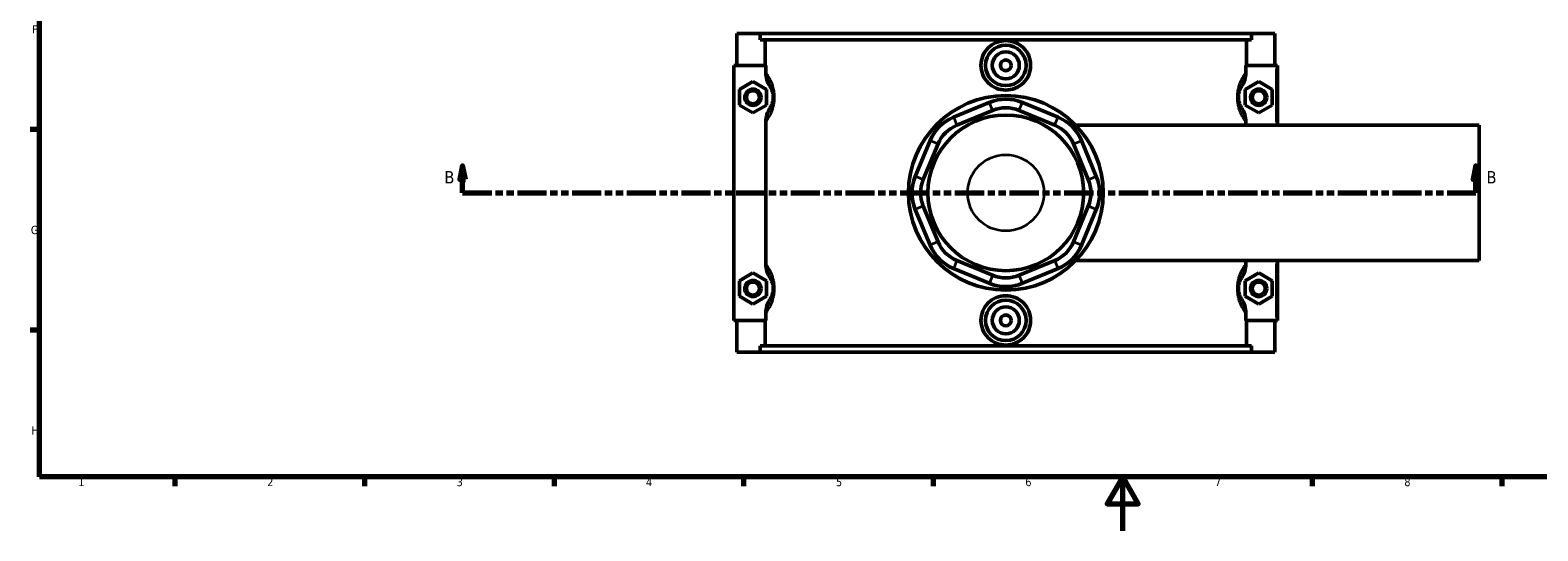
# Model space of a CAD drawing. Header units: millimetres. Extents: x 0 to 898, y -421 to 997.
# Tile 2 of 7: x 17 to 574, y 0 to 185. Entities that reach past the tile are written whole.
import ezdxf

# ---------------------------------------------------------------- set-up
doc = ezdxf.new("R2010")
doc.units = ezdxf.units.MM
doc.linetypes.add('DOUBLE_DASH_CHAIN', pattern=[1.2403, 0.6614, -0.0827, 0.1654, -0.0827, 0.1654, -0.0827])
for name, color, linetype, lineweight in [('Border (ANSI)', 7, 'Continuous', 70), ('Section Line (ANSI)', 7, 'DOUBLE_DASH_CHAIN', 70), ('Visible (ANSI)', 7, 'Continuous', 50), ('Visible Narrow (ANSI)', 7, 'Continuous', 35)]:
    doc.layers.add(name, color=color, linetype=linetype, lineweight=lineweight)
doc.styles.add('Label Text (ANSI)', font='tahoma.ttf')
doc.styles.add('Note Text (ANSI)', font='tahoma.ttf')

# ---------------------------------------------------------------- blocks, each defined once
blk = doc.blocks.new('Borders Default Border')
at = {"layer": 'Border (ANSI)'}
for p, q in [((20, 148.5), (16.55, 148.5)), ((20, 74.25), (16.55, 74.25)), ((70.08, 20), (70.08, 16.55)), ((140.17, 20), (140.17, 16.55)), ((210.25, 20), (210.25, 16.55)), ((280.33, 20), (280.33, 16.55)), ((350.42, 20), (350.42, 16.55)), ((490.58, 20), (490.58, 16.55)), ((560.67, 20), (560.67, 16.55))]:
    blk.add_line(p, q, dxfattribs=at)
at = {"layer": 'Border (ANSI)', "flags": 128}
for points in [[(20, 20), (20, 574), (821, 574), (821, 20), (20, 20)], [(420.5, 0), (420.5, 20), (414.73, 10), (426.27, 10), (420.5, 20)]]:
    blk.add_lwpolyline(points, dxfattribs=at)
at = {"layer": 'Border (ANSI)', "color": 230, "true_color": 0xff0080, "char_height": 3.05, "attachment_point": 7, "style": 'Note Text (ANSI)'}
for s, insert in [('F', (17.29, 184.1)), ('G', (16.81, 109.79)), ('H', (16.97, 35.6)), ('1', (34.35, 16.55)), ('2', (104.2, 16.55)), ('3', (174.26, 16.49)), ('4', (244.23, 16.55)), ('5', (314.48, 16.49)), ('6', (384.49, 16.49)), ('7', (454.6, 16.55)), ('8', (524.63, 16.48))]:
    blk.add_mtext(s, dxfattribs=dict(at, insert=insert))
blk = doc.blocks.new('2dTransSection0')
at = {"layer": 'Section Line (ANSI)', "linetype": 'Continuous'}
for p, q in [((176.46, 135.1), (175.46, 130.1)), ((176.46, 130.1), (176.46, 135.1)), ((177.46, 130.1), (176.46, 135.1)), ((551.05, 135.1), (550.05, 130.1)), ((551.05, 130.1), (551.05, 135.1)), ((552.05, 130.1), (551.05, 135.1)), ((175.46, 130.1), (177.46, 130.1)), ((176.46, 125.1), (176.46, 130.1)), ((550.05, 130.1), (552.05, 130.1)), ((551.05, 125.1), (551.05, 130.1)), ((176.46, 125.1), (187.08, 125.1)), ((540.44, 125.1), (551.05, 125.1))]:
    blk.add_line(p, q, dxfattribs=at)
at = {"layer": 'Section Line (ANSI)', "linetype": 'DOUBLE_DASH_CHAIN', "ltscale": 16.303146}
blk.add_line((176.46, 125.1), (551.05, 125.1), dxfattribs=at)
at = {"layer": 'Section Line (ANSI)', "linetype": 'Continuous', "flags": 128}
for points in [[(177.46, 130.1), (176.46, 135.1), (175.46, 130.1), (177.46, 130.1)], [(552.05, 130.1), (551.05, 135.1), (550.05, 130.1), (552.05, 130.1)]]:
    blk.add_lwpolyline(points, dxfattribs=at)
at = {"layer": 'Section Line (ANSI)'}
for points in [[(177.46, 130.1), (176.46, 135.1), (175.46, 130.1), (177.46, 130.1)], [(552.05, 130.1), (551.05, 135.1), (550.05, 130.1), (552.05, 130.1)]]:
    blk.add_solid(points, dxfattribs=at)
at = {"layer": 'Section Line (ANSI)', "char_height": 4.57, "attachment_point": 7, "style": 'Label Text (ANSI)'}
for insert in [(169.71, 128.6), (555.01, 128.6)]:
    blk.add_mtext('B', dxfattribs=dict(at, insert=insert))

msp = doc.modelspace()

# ---------------------------------------------------------------- linework, layer by layer
at = {"layer": 'Visible (ANSI)'}
for p, q in [((277.781, 184.101), (277.781, 172.301)), ((277.781, 184.101), (286.433, 184.101)), ((286.433, 184.101), (468.13, 184.101)), ((286.433, 181.741), (286.433, 184.101)), ((468.13, 184.101), (468.13, 181.741)), ((468.13, 184.101), (476.781, 184.101)), ((476.781, 184.101), (476.781, 172.301)), ((468.13, 181.741), (286.433, 181.741)), ((288.301, 172.301), (288.301, 181.741)), ((466.261, 172.301), (466.261, 181.741)), ((288.532, 172.301), (276.781, 172.301)), ((276.781, 172.301), (276.781, 77.901)), ((288.532, 172.301), (288.532, 169.617)), ((466.031, 169.617), (466.031, 172.301)), ((466.031, 172.301), (477.281, 172.301)), ((477.281, 172.301), (477.781, 172.301)), ((477.781, 150.101), (477.781, 172.301)), ((278.781, 163.387), (283.781, 166.274)), ((278.781, 157.614), (278.781, 163.387)), ((283.781, 166.274), (288.781, 163.387)), ((288.781, 163.387), (288.781, 157.614)), ((470.781, 166.274), (465.781, 163.387)), ((465.781, 163.387), (465.781, 157.614)), ((475.781, 163.387), (470.781, 166.274)), ((475.781, 157.614), (475.781, 163.387)), ((283.781, 154.727), (278.781, 157.614)), ((288.781, 157.614), (283.781, 154.727)), ((371.158, 158.564), (357.948, 153.093)), ((396.614, 153.093), (383.404, 158.564)), ((465.781, 157.614), (470.781, 154.727)), ((470.781, 154.727), (475.781, 157.614)), ((288.532, 151.384), (288.532, 98.817)), ((359.173, 150.136), (372.383, 155.608)), ((382.18, 155.608), (395.39, 150.136)), ((466.031, 150.101), (466.031, 151.384)), ((403.185, 150.101), (552.281, 150.101)), ((552.281, 100.101), (552.281, 150.101)), ((349.289, 144.433), (343.817, 131.223)), ((346.774, 129.999), (352.246, 143.209)), ((402.317, 143.209), (407.789, 129.999)), ((410.745, 131.223), (405.273, 144.433)), ((343.817, 118.978), (349.289, 105.768)), ((352.246, 106.992), (346.774, 120.202)), ((407.789, 120.202), (402.317, 106.992)), ((405.273, 105.768), (410.745, 118.978)), ((278.781, 92.587), (283.781, 95.474)), ((283.781, 95.474), (288.781, 92.587)), ((357.948, 97.108), (371.158, 91.637)), ((372.383, 94.593), (359.173, 100.065)), ((395.39, 100.065), (382.18, 94.593)), ((383.404, 91.637), (396.614, 97.108)), ((403.185, 100.101), (552.281, 100.101)), ((470.781, 95.474), (465.781, 92.587)), ((466.031, 98.817), (466.031, 100.101)), ((475.781, 92.587), (470.781, 95.474)), ((477.781, 77.901), (477.781, 100.101)), ((278.781, 86.814), (278.781, 92.587)), ((288.781, 92.587), (288.781, 86.814)), ((465.781, 92.587), (465.781, 86.814)), ((475.781, 86.814), (475.781, 92.587)), ((283.781, 83.927), (278.781, 86.814)), ((288.781, 86.814), (283.781, 83.927)), ((465.781, 86.814), (470.781, 83.927)), ((470.781, 83.927), (475.781, 86.814)), ((288.532, 80.584), (288.532, 77.901)), ((466.031, 77.901), (466.031, 80.584)), ((276.781, 77.901), (288.532, 77.901)), ((277.781, 77.901), (277.781, 66.101)), ((288.301, 68.461), (288.301, 77.901)), ((477.281, 77.901), (466.031, 77.901)), ((466.261, 68.461), (466.261, 77.901)), ((476.781, 77.901), (476.781, 66.101)), ((477.781, 77.901), (477.281, 77.901)), ((468.13, 68.461), (286.433, 68.461)), ((286.433, 66.101), (286.433, 68.461)), ((468.13, 68.461), (468.13, 66.101)), ((286.433, 66.101), (277.781, 66.101)), ((286.433, 66.101), (468.13, 66.101)), ((476.781, 66.101), (468.13, 66.101))]:
    msp.add_line(p, q, dxfattribs=at)
for centre, radius in [((377.281, 172.301), 7.5), ((377.281, 172.301), 5), ((377.281, 172.301), 2), ((283.781, 160.501), 3), ((283.781, 160.501), 2.4), ((470.781, 160.501), 3), ((470.781, 160.501), 2.4), ((377.281, 125.101), 36), ((377.281, 125.101), 28.8), ((283.781, 89.701), 3), ((283.781, 89.701), 2.4), ((470.781, 89.701), 3), ((470.781, 89.701), 2.4), ((377.281, 77.901), 7.5), ((377.281, 77.901), 5), ((377.281, 77.901), 2)]:
    msp.add_circle(centre, radius, dxfattribs=at)
for centre, radius, start, end in [((377.281, 143.782), 16, 67.5, 112.5), ((377.281, 143.782), 12.8, 67.5, 112.5), ((364.071, 138.31), 16, 112.5, 157.5), ((390.491, 138.31), 16, 22.5, 67.5), ((364.071, 138.31), 12.8, 112.5, 157.5), ((390.491, 138.31), 12.8, 22.5, 67.5), ((358.599, 125.101), 16, 157.5, 202.5), ((358.599, 125.101), 12.8, 157.5, 202.5), ((395.963, 125.101), 12.8, 337.5, 22.5), ((395.963, 125.101), 16, 337.5, 22.5), ((364.071, 111.891), 12.8, 202.5, 247.5), ((390.491, 111.891), 12.8, 292.5, 337.5), ((364.071, 111.891), 16, 202.5, 247.5), ((390.491, 111.891), 16, 292.5, 337.5), ((377.281, 106.419), 16, 247.5, 292.5), ((377.281, 106.419), 12.8, 247.5, 292.5)]:
    msp.add_arc(centre, radius, start, end, dxfattribs=at)
for points, knots in [([(386.467, 172.301), (386.467, 171.147), (386.234, 169.918), (385.291, 167.66), (384.58, 166.631), (382.946, 165.012), (381.915, 164.312), (379.657, 163.384), (378.431, 163.156), (376.132, 163.156), (374.905, 163.384), (372.647, 164.312), (371.616, 165.012), (369.982, 166.631), (369.272, 167.66), (368.329, 169.918), (368.096, 171.147), (368.096, 173.453), (368.328, 174.681), (369.269, 176.937), (369.978, 177.965), (371.611, 179.585), (372.643, 180.287), (374.902, 181.217), (376.13, 181.445), (378.432, 181.445), (379.66, 181.217), (381.92, 180.287), (382.952, 179.585), (384.584, 177.965), (385.293, 176.937), (386.234, 174.681), (386.467, 173.453), (386.467, 172.301)], [0, 0, 0, 0, 0.3460651, 0.3460651, 0.6921301, 0.6921301, 1.0370423, 1.0370423, 1.3819546, 1.3819546, 1.7268668, 1.7268668, 2.071779, 2.071779, 2.4178441, 2.4178441, 2.7639092, 2.7639092, 3.1095738, 3.1095738, 3.4552384, 3.4552384, 3.8005507, 3.8005507, 4.145863, 4.145863, 4.4911752, 4.4911752, 4.8364875, 4.8364875, 5.1821521, 5.1821521, 5.5278168, 5.5278168, 5.5278168, 5.5278168]), ([(288.532, 169.617), (288.532, 168.7), (288.68, 167.79), (289.222, 166.094), (289.598, 165.313), (290.069, 164.589)], [-0.53435447, -0.53435447, -0.53435447, -0.53435447, -0.25890179, -0.25890179, 0, 0, 0, 0]), ([(464.494, 164.589), (464.968, 165.319), (465.347, 166.108), (465.885, 167.805), (466.031, 168.708), (466.031, 169.617)], [-0.53349738, -0.53349738, -0.53349738, -0.53349738, -0.27276233, -0.27276233, 0, 0, 0, 0]), ([(290.069, 164.589), (290.178, 164.421), (290.292, 164.231), (290.514, 163.812), (290.621, 163.589), (290.794, 163.166), (290.861, 162.983), (290.995, 162.567), (291.06, 162.329), (291.153, 161.893), (291.186, 161.706), (291.24, 161.313), (291.26, 161.107), (291.278, 160.766), (291.281, 160.633), (291.281, 160.501), (291.281, 160.368), (291.278, 160.235), (291.26, 159.894), (291.24, 159.688), (291.186, 159.295), (291.153, 159.108), (291.06, 158.672), (290.995, 158.435), (290.861, 158.018), (290.794, 157.835), (290.621, 157.412), (290.514, 157.189), (290.292, 156.77), (290.178, 156.58), (290.069, 156.412)], [0.9500248, 0.9500248, 0.9500248, 0.9500248, 1.238697, 1.238697, 1.5008801, 1.5008801, 1.6743661, 1.6743661, 1.8642034, 1.8642034, 1.994492, 1.994492, 2.126307, 2.126307, 2.2085081, 2.2085081, 2.2085081, 2.2907093, 2.2907093, 2.4225242, 2.4225242, 2.5528128, 2.5528128, 2.7426502, 2.7426502, 2.9161362, 2.9161362, 3.1783192, 3.1783192, 3.4669914, 3.4669914, 3.4669914, 3.4669914]), ([(464.494, 156.412), (464.384, 156.58), (464.27, 156.77), (464.048, 157.189), (463.941, 157.412), (463.768, 157.835), (463.701, 158.018), (463.568, 158.435), (463.503, 158.672), (463.409, 159.108), (463.376, 159.295), (463.323, 159.688), (463.303, 159.894), (463.285, 160.235), (463.281, 160.368), (463.281, 160.501), (463.281, 160.633), (463.285, 160.766), (463.303, 161.107), (463.323, 161.313), (463.376, 161.706), (463.409, 161.893), (463.503, 162.329), (463.568, 162.567), (463.701, 162.983), (463.768, 163.166), (463.941, 163.589), (464.048, 163.812), (464.27, 164.231), (464.384, 164.421), (464.494, 164.589)], [0.9496493, 0.9496493, 0.9496493, 0.9496493, 1.2383243, 1.2383243, 1.5005063, 1.5005063, 1.6739911, 1.6739911, 1.8638282, 1.8638282, 1.9941165, 1.9941165, 2.1259314, 2.1259314, 2.2081325, 2.2081325, 2.2081325, 2.2903337, 2.2903337, 2.4221485, 2.4221485, 2.5524369, 2.5524369, 2.742274, 2.742274, 2.9157588, 2.9157588, 3.1779408, 3.1779408, 3.4666158, 3.4666158, 3.4666158, 3.4666158]), ([(290.069, 156.412), (289.594, 155.682), (289.216, 154.893), (288.678, 153.196), (288.532, 152.293), (288.532, 151.384)], [-0.53349738, -0.53349738, -0.53349738, -0.53349738, -0.27276233, -0.27276233, 0, 0, 0, 0]), ([(466.031, 151.384), (466.031, 152.301), (465.882, 153.211), (465.34, 154.907), (464.964, 155.688), (464.494, 156.412)], [-0.53435447, -0.53435447, -0.53435447, -0.53435447, -0.25890179, -0.25890179, 0, 0, 0, 0]), ([(288.532, 98.817), (288.532, 97.9), (288.68, 96.99), (289.222, 95.294), (289.598, 94.513), (290.069, 93.789)], [-0.53435447, -0.53435447, -0.53435447, -0.53435447, -0.25890179, -0.25890179, 0, 0, 0, 0]), ([(464.494, 93.789), (464.968, 94.519), (465.347, 95.308), (465.885, 97.005), (466.031, 97.908), (466.031, 98.817)], [-0.53349738, -0.53349738, -0.53349738, -0.53349738, -0.27276233, -0.27276233, 0, 0, 0, 0]), ([(290.069, 93.789), (290.178, 93.621), (290.292, 93.431), (290.514, 93.012), (290.621, 92.789), (290.794, 92.366), (290.861, 92.183), (290.995, 91.767), (291.06, 91.529), (291.153, 91.093), (291.186, 90.906), (291.24, 90.513), (291.26, 90.307), (291.278, 89.966), (291.281, 89.833), (291.281, 89.701), (291.281, 89.568), (291.278, 89.435), (291.26, 89.094), (291.24, 88.888), (291.186, 88.495), (291.153, 88.308), (291.06, 87.872), (290.995, 87.635), (290.861, 87.218), (290.794, 87.035), (290.621, 86.612), (290.514, 86.389), (290.292, 85.97), (290.178, 85.78), (290.069, 85.612)], [0.9500248, 0.9500248, 0.9500248, 0.9500248, 1.2386973, 1.2386973, 1.5008803, 1.5008803, 1.6743661, 1.6743661, 1.8642034, 1.8642034, 1.994492, 1.994492, 2.126307, 2.126307, 2.2085081, 2.2085081, 2.2085081, 2.2907093, 2.2907093, 2.4225242, 2.4225242, 2.5528128, 2.5528128, 2.7426501, 2.7426501, 2.916136, 2.916136, 3.1783189, 3.1783189, 3.4669914, 3.4669914, 3.4669914, 3.4669914]), ([(464.494, 85.612), (464.384, 85.78), (464.27, 85.97), (464.048, 86.389), (463.941, 86.612), (463.768, 87.035), (463.701, 87.218), (463.568, 87.635), (463.503, 87.872), (463.409, 88.308), (463.376, 88.495), (463.323, 88.888), (463.303, 89.094), (463.285, 89.435), (463.281, 89.568), (463.281, 89.701), (463.281, 89.833), (463.285, 89.966), (463.303, 90.307), (463.323, 90.513), (463.376, 90.906), (463.409, 91.093), (463.503, 91.529), (463.568, 91.767), (463.701, 92.183), (463.768, 92.366), (463.941, 92.789), (464.048, 93.012), (464.27, 93.431), (464.384, 93.621), (464.494, 93.789)], [0.9492678, 0.9492678, 0.9492678, 0.9492678, 1.2379452, 1.2379452, 1.5001263, 1.5001263, 1.6736101, 1.6736101, 1.863447, 1.863447, 1.9937351, 1.9937351, 2.1255498, 2.1255498, 2.207751, 2.207751, 2.207751, 2.2899522, 2.2899522, 2.4217669, 2.4217669, 2.552055, 2.552055, 2.7418919, 2.7418919, 2.9153757, 2.9153757, 3.1775568, 3.1775568, 3.4662342, 3.4662342, 3.4662342, 3.4662342]), ([(290.069, 85.612), (289.594, 84.882), (289.216, 84.093), (288.678, 82.396), (288.532, 81.493), (288.532, 80.584)], [-0.53349738, -0.53349738, -0.53349738, -0.53349738, -0.27276233, -0.27276233, 0, 0, 0, 0]), ([(386.467, 77.901), (386.467, 76.748), (386.234, 75.52), (385.293, 73.264), (384.584, 72.236), (382.952, 70.616), (381.92, 69.914), (379.66, 68.984), (378.432, 68.756), (376.13, 68.756), (374.902, 68.984), (372.643, 69.914), (371.611, 70.616), (369.978, 72.236), (369.269, 73.264), (368.328, 75.52), (368.096, 76.748), (368.096, 77.901), (368.096, 79.054), (368.329, 80.283), (369.272, 82.541), (369.982, 83.57), (371.616, 85.189), (372.647, 85.889), (374.905, 86.817), (376.132, 87.045), (378.431, 87.045), (379.657, 86.817), (381.915, 85.889), (382.946, 85.189), (384.58, 83.57), (385.291, 82.541), (386.234, 80.283), (386.467, 79.054), (386.467, 77.901)], [2.7639092, 2.7639092, 2.7639092, 2.7639092, 3.1095738, 3.1095738, 3.4552384, 3.4552384, 3.8005507, 3.8005507, 4.145863, 4.145863, 4.4911752, 4.4911752, 4.8364875, 4.8364875, 5.1821521, 5.1821521, 5.5278168, 5.5278168, 5.5278168, 5.8738818, 5.8738818, 6.2199469, 6.2199469, 6.5648591, 6.5648591, 6.9097713, 6.9097713, 7.2546836, 7.2546836, 7.5995958, 7.5995958, 7.9456609, 7.9456609, 8.2917259, 8.2917259, 8.2917259, 8.2917259]), ([(466.031, 80.584), (466.031, 81.501), (465.882, 82.411), (465.34, 84.107), (464.964, 84.888), (464.494, 85.612)], [-0.53435447, -0.53435447, -0.53435447, -0.53435447, -0.25890179, -0.25890179, 0, 0, 0, 0])]:
    msp.add_open_spline(points, degree=3, knots=knots, dxfattribs=at)
at = {"layer": 'Visible Narrow (ANSI)'}
for p, q in [((477.281, 171.191), (477.281, 151.211)), ((372.322, 155.756), (371.22, 158.416)), ((382.241, 155.756), (383.343, 158.416)), ((358.01, 152.945), (359.112, 150.284)), ((395.451, 150.284), (396.553, 152.945)), ((352.098, 143.27), (349.437, 144.372)), ((402.465, 143.27), (405.125, 144.372)), ((346.626, 130.06), (343.965, 131.162)), ((407.936, 130.06), (410.597, 131.162)), ((346.626, 120.141), (343.965, 119.039)), ((407.936, 120.141), (410.597, 119.039)), ((352.098, 106.931), (349.437, 105.829)), ((402.465, 106.931), (405.125, 105.829)), ((359.112, 99.917), (358.01, 97.256)), ((395.451, 99.917), (396.553, 97.256)), ((477.281, 98.991), (477.281, 79.011)), ((372.322, 94.445), (371.22, 91.785)), ((382.241, 94.445), (383.343, 91.785))]:
    msp.add_line(p, q, dxfattribs=at)
msp.add_circle((377.281, 125.101), 14.11, dxfattribs=at)
for points, knots in [([(288.893, 151.855), (288.895, 151.859), (288.898, 151.862), (289.189, 152.258), (289.494, 152.709), (290.044, 153.656), (290.286, 154.117), (290.678, 154.992), (290.83, 155.37), (291.132, 156.231), (291.279, 156.722), (291.491, 157.622), (291.566, 158.009), (291.687, 158.821), (291.732, 159.247), (291.773, 159.953), (291.781, 160.227), (291.781, 160.501), (291.781, 160.775), (291.773, 161.049), (291.732, 161.754), (291.687, 162.18), (291.566, 162.992), (291.491, 163.379), (291.279, 164.279), (291.132, 164.77), (290.83, 165.631), (290.678, 166.009), (290.286, 166.884), (290.044, 167.345), (289.494, 168.292), (289.189, 168.743), (288.898, 169.139), (288.895, 169.142), (288.893, 169.146)], [-3.5223048, -3.5223048, -3.5223048, -3.5223048, -3.5191572, -3.5191572, -3.1783192, -3.1783192, -2.9161362, -2.9161362, -2.7426502, -2.7426502, -2.5528128, -2.5528128, -2.4225242, -2.4225242, -2.2907093, -2.2907093, -2.2085081, -2.2085081, -2.2085081, -2.126307, -2.126307, -1.994492, -1.994492, -1.8642034, -1.8642034, -1.6743661, -1.6743661, -1.5008801, -1.5008801, -1.238697, -1.238697, -0.8978591, -0.8978591, -0.8947115, -0.8947115, -0.8947115, -0.8947115]), ([(465.67, 169.146), (465.667, 169.142), (465.664, 169.139), (465.374, 168.743), (465.069, 168.292), (464.519, 167.345), (464.276, 166.884), (463.885, 166.009), (463.732, 165.631), (463.43, 164.77), (463.283, 164.279), (463.072, 163.379), (462.996, 162.992), (462.875, 162.18), (462.83, 161.754), (462.789, 161.049), (462.781, 160.775), (462.781, 160.501), (462.781, 160.227), (462.789, 159.953), (462.83, 159.247), (462.875, 158.821), (462.996, 158.009), (463.072, 157.622), (463.283, 156.722), (463.43, 156.231), (463.732, 155.37), (463.885, 154.992), (464.276, 154.117), (464.519, 153.656), (465.069, 152.709), (465.374, 152.258), (465.664, 151.862), (465.667, 151.859), (465.67, 151.855)], [-3.5219292, -3.5219292, -3.5219292, -3.5219292, -3.5187774, -3.5187774, -3.1779408, -3.1779408, -2.9157588, -2.9157588, -2.742274, -2.742274, -2.5524369, -2.5524369, -2.4221485, -2.4221485, -2.2903337, -2.2903337, -2.2081325, -2.2081325, -2.2081325, -2.1259314, -2.1259314, -1.9941165, -1.9941165, -1.8638282, -1.8638282, -1.6739911, -1.6739911, -1.5005063, -1.5005063, -1.2383243, -1.2383243, -0.8974877, -0.8974877, -0.8943359, -0.8943359, -0.8943359, -0.8943359]), ([(288.893, 81.055), (288.895, 81.059), (288.898, 81.062), (289.189, 81.458), (289.494, 81.909), (290.044, 82.856), (290.286, 83.317), (290.678, 84.192), (290.83, 84.57), (291.132, 85.431), (291.279, 85.922), (291.491, 86.822), (291.566, 87.209), (291.687, 88.021), (291.732, 88.447), (291.773, 89.153), (291.781, 89.427), (291.781, 89.701), (291.781, 89.975), (291.773, 90.249), (291.732, 90.954), (291.687, 91.38), (291.566, 92.192), (291.491, 92.579), (291.279, 93.479), (291.132, 93.97), (290.83, 94.831), (290.678, 95.209), (290.286, 96.084), (290.044, 96.545), (289.494, 97.492), (289.189, 97.943), (288.898, 98.339), (288.895, 98.342), (288.893, 98.346)], [-3.5223048, -3.5223048, -3.5223048, -3.5223048, -3.5191568, -3.5191568, -3.1783189, -3.1783189, -2.916136, -2.916136, -2.7426501, -2.7426501, -2.5528128, -2.5528128, -2.4225242, -2.4225242, -2.2907093, -2.2907093, -2.2085081, -2.2085081, -2.2085081, -2.126307, -2.126307, -1.994492, -1.994492, -1.8642034, -1.8642034, -1.6743661, -1.6743661, -1.5008803, -1.5008803, -1.2386973, -1.2386973, -0.8978595, -0.8978595, -0.8947115, -0.8947115, -0.8947115, -0.8947115]), ([(465.67, 98.346), (465.667, 98.342), (465.664, 98.339), (465.374, 97.943), (465.069, 97.492), (464.519, 96.545), (464.276, 96.084), (463.885, 95.209), (463.732, 94.831), (463.43, 93.97), (463.283, 93.479), (463.072, 92.579), (462.996, 92.192), (462.875, 91.38), (462.83, 90.954), (462.789, 90.249), (462.781, 89.975), (462.781, 89.701), (462.781, 89.427), (462.789, 89.153), (462.83, 88.447), (462.875, 88.021), (462.996, 87.209), (463.072, 86.822), (463.283, 85.922), (463.43, 85.431), (463.732, 84.57), (463.885, 84.192), (464.276, 83.317), (464.519, 82.856), (465.069, 81.909), (465.374, 81.458), (465.664, 81.062), (465.667, 81.059), (465.67, 81.055)], [-3.5215476, -3.5215476, -3.5215476, -3.5215476, -3.5183921, -3.5183921, -3.1775568, -3.1775568, -2.9153757, -2.9153757, -2.7418919, -2.7418919, -2.552055, -2.552055, -2.4217669, -2.4217669, -2.2899522, -2.2899522, -2.207751, -2.207751, -2.207751, -2.1255498, -2.1255498, -1.9937351, -1.9937351, -1.863447, -1.863447, -1.6736101, -1.6736101, -1.5001263, -1.5001263, -1.2379452, -1.2379452, -0.8971099, -0.8971099, -0.8939544, -0.8939544, -0.8939544, -0.8939544])]:
    msp.add_open_spline(points, degree=3, knots=knots, dxfattribs=at)

# ---------------------------------------------------------------- block references
msp.add_blockref('Borders Default Border', (0, 0))
at = {"layer": 'Section Line (ANSI)'}
msp.add_blockref('2dTransSection0', (0, 0), dxfattribs=at)

doc.saveas('drawing.dxf')
